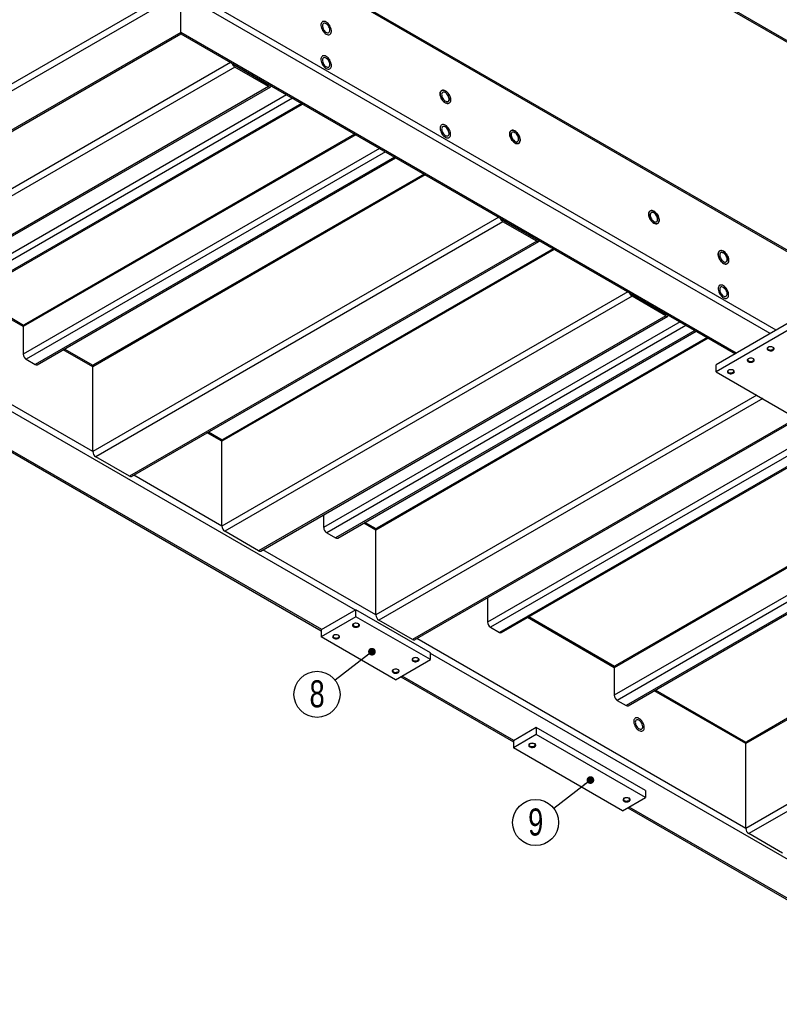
# Model space of a CAD drawing. Header units: millimetres. Extents: x 5 to 589, y 5 to 415.
# Tile 10 of 12: x 385 to 483, y 151 to 279. Entities that reach past the tile are written whole.
import ezdxf

# ---------------------------------------------------------------- set-up
doc = ezdxf.new("R2010")
doc.units = ezdxf.units.MM
doc.layers.add('NOTES', color=6, linetype='Continuous')
doc.layers.add('TRAIT-FINS', color=9, linetype='Continuous')
doc.layers.add('TRAIT-FORT', color=4, linetype='Continuous', lineweight=25)
doc.styles.add('SLDTEXTSTYLE0', font='TXT', dxfattribs={"width": 0.75})
doc.dimstyles.new('SLDDIMSTYLE1', dxfattribs={"dimtxt": 0.18, "dimasz": 1, "dimexe": 0, "dimexo": 0.0625, "dimgap": 0, "dimtad": 0, "dimtih": 1, "dimtoh": 1, "dimdec": 0, "dimrnd": 1e-09, "dimzin": 0, "dimdsep": 46, "dimtxsty": 'Standard', "dimblk1": 'DOT', "dimblk2": 'DOT', "dimsah": 1, "dimcen": 0.09, "dimadec": 0, "dimazin": 0, "dimtfac": 1, "dimtdec": 0, "dimtofl": 0, "dimtmove": 0, "dimatfit": 3, "dimldrblk": 'DOT', "dimfxl": 1, "dimfrac": 2, "dimtolj": 1, "dimtzin": 0, "dimarcsym": 0})

# ---------------------------------------------------------------- blocks, each defined once
blk = doc.blocks.new('SW_NOTE_20')
at = {"layer": 'NOTES', "color": 0}
blk.add_circle((-2.36, -1.83), 2.98, dxfattribs=at)
at = {"layer": 'NOTES', "color": 0, "insert": (-2.35, -0.01), "char_height": 3.5, "attachment_point": 2, "style": 'SLDTEXTSTYLE0'}
blk.add_mtext('9', dxfattribs=at)
blk = doc.blocks.new('_Dot')
at = {"color": 0, "linetype": 'ByBlock', "lineweight": -2}
blk.add_line((-0.5, 0), (-1, 0), dxfattribs=at)
at = {"color": 0, "linetype": 'ByBlock', "const_width": 0.5}
blk.add_lwpolyline([(-0.25, 0, 1), (0.25, 0, 1)], format="xyb", close=True, dxfattribs=at)
blk = doc.blocks.new('SW_NOTE_21')
at = {"layer": 'NOTES', "color": 0}
blk.add_circle((-2.36, -1.83), 2.98, dxfattribs=at)
at = {"layer": 'NOTES', "color": 0, "insert": (-2.35, -0.01), "char_height": 3.5, "attachment_point": 2, "style": 'SLDTEXTSTYLE0'}
blk.add_mtext('8', dxfattribs=at)

msp = doc.modelspace()

# ---------------------------------------------------------------- linework, layer by layer
at = {"layer": 'TRAIT-FINS', "lineweight": 18, "flags": 128}
for points in [[(451.18, 184.76), (451.08, 184.85), (451.05, 184.95), (451.08, 185.05), (451.18, 185.13), (451.33, 185.19), (451.5, 185.21), (451.68, 185.19), (451.82, 185.13), (451.92, 185.05), (451.96, 184.95), (451.92, 184.85), (451.82, 184.76), (451.68, 184.71), (451.5, 184.69), (451.33, 184.71), (451.18, 184.76)], [(463.39, 177.71), (463.3, 177.8), (463.26, 177.9), (463.3, 178), (463.39, 178.08), (463.54, 178.14), (463.72, 178.16), (463.89, 178.14), (464.04, 178.08), (464.14, 178), (464.17, 177.9), (464.14, 177.8), (464.04, 177.71), (463.89, 177.65), (463.72, 177.63), (463.54, 177.65), (463.39, 177.71)]]:
    msp.add_lwpolyline(points, dxfattribs=at)
at = {"layer": 'TRAIT-FORT', "lineweight": 25}
for p, q in [((508.73, 262.15), (336.58, 361.53)), ((336.8, 361.21), (508.73, 261.96)), ((577.91, 195.08), (405.99, 294.33)), ((578.14, 194.76), (405.99, 294.14)), ((405.99, 283.16), (376.36, 266.05)), ((483.06, 238.66), (405.99, 283.16)), ((405.99, 282.27), (377.13, 265.6)), ((405.99, 277.22), (405.99, 282.27)), ((482.29, 238.22), (405.99, 282.27)), ((405.99, 277.22), (381.5, 263.08)), ((381.66, 262.99), (405.99, 277.03)), ((405.99, 277.03), (405.99, 277.22)), ((405.99, 277.03), (405.99, 277.22)), ((477.92, 235.69), (405.99, 277.22)), ((405.99, 277.03), (477.76, 235.6)), ((412.45, 273.3), (359.9, 242.97)), ((413, 272.95), (417.37, 270.43)), ((413, 272.73), (360.29, 242.3)), ((417.37, 270.21), (413, 272.73)), ((417.4, 270.45), (417.37, 270.43)), ((417.37, 270.21), (364.66, 239.78)), ((364.93, 239.75), (417.64, 270.18)), ((419.68, 269.13), (373.56, 242.5)), ((420.45, 268.69), (373.95, 241.84)), ((421.61, 268.02), (375.1, 241.17)), ((375.37, 241.14), (421.77, 267.92)), ((428.65, 263.95), (385.61, 239.11)), ((428.49, 264.05), (385.73, 239.36)), ((431.73, 262.17), (385.61, 235.55)), ((432.51, 261.73), (386, 234.88)), ((433.66, 261.06), (387.16, 234.21)), ((387.43, 234.18), (433.82, 260.97)), ((437.49, 258.85), (394.72, 234.16)), ((437.65, 258.76), (394.61, 233.91)), ((447.16, 253.27), (394.61, 222.93)), ((447.71, 252.69), (395, 222.26)), ((447.71, 252.91), (452.08, 250.39)), ((452.08, 250.17), (447.71, 252.69)), ((452.08, 250.17), (399.37, 219.74)), ((399.64, 219.71), (452.35, 250.14)), ((452.11, 250.41), (452.08, 250.39)), ((454.36, 249.11), (411.33, 224.27)), ((454.2, 249.2), (411.44, 224.52)), ((428.62, 202.41), (355.21, 244.79)), ((463.88, 243.62), (411.33, 213.28)), ((385.61, 239.11), (378.73, 243.08)), ((385.65, 239.27), (378.89, 243.17)), ((464.42, 243.04), (411.71, 212.61)), ((464.42, 243.26), (468.79, 240.74)), ((468.79, 240.52), (464.42, 243.04)), ((351.38, 241.76), (424.18, 199.74)), ((424.25, 199.88), (351.54, 241.85)), ((394.61, 222.93), (365.2, 239.91)), ((468.79, 240.52), (416.08, 210.09)), ((416.35, 210.06), (469.07, 240.49)), ((470.63, 239.72), (424.5, 213.1)), ((468.83, 240.76), (468.79, 240.74)), ((484.93, 239.74), (475.29, 234.17)), ((385.61, 239.11), (385.61, 235.55)), ((471.4, 239.28), (424.89, 212.43)), ((472.55, 238.61), (426.05, 211.76)), ((426.32, 211.73), (472.71, 238.52)), ((484.93, 238.85), (475.29, 233.28)), ((474.29, 237.61), (431.25, 212.76)), ((474.13, 237.7), (431.37, 213.01)), ((394.61, 233.91), (390.79, 236.12)), ((394.65, 234.08), (390.95, 236.21)), ((386, 234.88), (387.16, 234.21)), ((394.61, 222.93), (394.61, 233.91)), ((475.29, 233.28), (475.29, 234.17)), ((475.29, 233.28), (484.93, 227.71)), ((480.56, 230.24), (431.25, 201.78)), ((481.33, 229.79), (431.64, 201.11)), ((488.72, 229.01), (436.01, 198.58)), ((436.28, 198.56), (488.99, 228.99)), ((491.84, 227.48), (445.72, 200.85)), ((492.61, 227.03), (446.1, 200.18)), ((493.77, 226.36), (447.26, 199.51)), ((447.53, 199.49), (493.93, 226.27)), ((411.33, 224.27), (409.43, 225.36)), ((411.36, 224.43), (409.59, 225.45)), ((411.33, 213.28), (411.33, 224.27)), ((399.37, 219.74), (395, 222.26)), ((411.33, 213.28), (399.91, 219.87)), ((505.14, 219.79), (462.11, 194.95)), ((504.99, 219.89), (462.22, 195.2)), ((508.23, 218.01), (462.11, 191.39)), ((509, 217.57), (462.49, 190.72)), ((510.16, 216.9), (463.65, 190.05)), ((463.92, 190.02), (510.32, 216.81)), ((424.5, 214.77), (424.5, 213.1)), ((431.25, 212.76), (429.68, 213.67)), ((431.29, 212.93), (429.84, 213.76)), ((416.08, 210.09), (411.71, 212.61)), ((424.89, 212.43), (426.05, 211.76)), ((431.25, 201.78), (431.25, 212.76)), ((431.25, 201.78), (416.63, 210.22)), ((518.93, 208.09), (479.14, 185.12)), ((518.77, 208.18), (479.26, 185.37)), ((445.72, 204), (445.72, 200.85)), ((531.7, 204.47), (479.14, 174.13)), ((532.24, 203.89), (479.53, 173.46)), ((428.68, 202.44), (424.18, 199.85)), ((428.68, 201.55), (424.18, 198.96)), ((428.68, 201.55), (428.68, 202.44)), ((438.32, 196.88), (428.68, 202.44)), ((438.32, 195.99), (428.68, 201.55)), ((462.14, 195.11), (451.05, 201.52)), ((436.01, 198.58), (431.64, 201.11)), ((446.1, 200.18), (447.26, 199.51)), ((462.11, 194.95), (450.89, 201.43)), ((424.18, 199.85), (424.18, 198.96)), ((433.82, 193.39), (424.18, 198.96)), ((479.14, 174.13), (436.56, 198.71)), ((438.32, 195.99), (438.32, 196.88)), ((512.51, 153.98), (438.32, 196.8)), ((433.82, 193.39), (438.32, 195.99)), ((449.12, 185.52), (434.66, 193.87)), ((462.11, 194.95), (462.11, 191.39)), ((434.5, 193.78), (449.06, 185.37)), ((479.14, 185.12), (467.28, 191.96)), ((479.18, 185.28), (467.44, 192.05)), ((462.49, 190.72), (463.65, 190.05)), ((452.02, 187.19), (449.06, 185.48)), ((452.02, 186.3), (449.06, 184.59)), ((452.02, 187.19), (452.02, 186.3)), ((466.16, 179.03), (452.02, 187.19)), ((466.16, 178.14), (452.02, 186.3)), ((449.06, 185.48), (449.06, 184.59)), ((479.14, 174.13), (479.14, 185.12)), ((463.2, 176.43), (449.06, 184.59)), ((466.16, 179.03), (466.16, 178.14)), ((463.2, 176.43), (466.16, 178.14)), ((463.88, 176.82), (507.97, 151.36)), ((508.13, 151.46), (464.04, 176.91)), ((483.9, 170.94), (479.53, 173.46))]:
    msp.add_line(p, q, dxfattribs=at)
at = {"layer": 'TRAIT-FORT', "lineweight": 25, "flags": 128}
for points in [[(424.82, 278.56), (424.7, 278.61), (424.58, 278.64), (424.47, 278.64), (424.37, 278.62), (424.29, 278.56), (424.22, 278.47), (424.18, 278.36), (424.15, 278.24), (424.15, 278.09), (424.18, 277.94), (424.22, 277.78), (424.29, 277.62), (424.37, 277.46), (424.47, 277.32), (424.58, 277.19), (424.7, 277.08), (424.82, 277), (424.95, 276.94), (425.07, 276.91), (425.18, 276.91), (425.28, 276.94), (425.36, 277), (425.43, 277.08), (425.47, 277.19), (425.5, 277.32), (425.5, 277.46), (425.47, 277.62), (425.43, 277.78), (425.36, 277.94), (425.28, 278.09), (425.18, 278.23), (425.07, 278.36), (424.95, 278.47), (424.82, 278.56)], [(424.82, 277), (424.95, 276.94), (425.07, 276.91), (425.18, 276.91), (425.28, 276.94), (425.36, 277), (425.43, 277.08), (425.47, 277.19), (425.5, 277.32), (425.5, 277.46), (425.47, 277.62), (425.43, 277.78), (425.36, 277.94), (425.28, 278.09), (425.18, 278.23), (425.07, 278.36), (424.95, 278.47), (424.82, 278.56), (424.7, 278.61), (424.58, 278.64), (424.47, 278.64), (424.37, 278.62), (424.29, 278.56), (424.22, 278.47), (424.18, 278.36), (424.15, 278.24), (424.15, 278.09), (424.18, 277.94), (424.22, 277.78), (424.29, 277.62), (424.37, 277.46), (424.47, 277.32), (424.58, 277.19), (424.7, 277.08), (424.82, 277)], [(424.82, 278.33), (424.72, 278.38), (424.62, 278.4), (424.53, 278.39), (424.46, 278.35), (424.4, 278.28), (424.36, 278.19), (424.34, 278.08), (424.35, 277.96), (424.38, 277.83), (424.43, 277.69), (424.49, 277.56), (424.58, 277.44), (424.67, 277.34), (424.77, 277.25), (424.88, 277.19), (424.98, 277.16), (425.07, 277.16), (425.16, 277.18), (425.22, 277.23), (425.27, 277.31), (425.3, 277.41), (425.31, 277.53), (425.29, 277.66), (425.25, 277.79), (425.19, 277.93), (425.12, 278.05), (425.03, 278.17), (424.93, 278.26), (424.82, 278.33)], [(424.82, 274.1), (424.7, 274.16), (424.58, 274.19), (424.47, 274.19), (424.37, 274.16), (424.29, 274.1), (424.22, 274.02), (424.18, 273.91), (424.15, 273.78), (424.15, 273.64), (424.18, 273.48), (424.22, 273.32), (424.29, 273.16), (424.37, 273.01), (424.47, 272.87), (424.58, 272.74), (424.7, 272.63), (424.82, 272.54), (424.95, 272.49), (425.07, 272.46), (425.18, 272.46), (425.28, 272.48), (425.36, 272.54), (425.43, 272.63), (425.47, 272.73), (425.5, 272.86), (425.5, 273.01), (425.47, 273.16), (425.43, 273.32), (425.36, 273.48), (425.28, 273.64), (425.18, 273.78), (425.07, 273.91), (424.95, 274.02), (424.82, 274.1)], [(424.82, 272.54), (424.95, 272.49), (425.07, 272.46), (425.18, 272.46), (425.28, 272.48), (425.36, 272.54), (425.43, 272.63), (425.47, 272.73), (425.5, 272.86), (425.5, 273.01), (425.47, 273.16), (425.43, 273.32), (425.36, 273.48), (425.28, 273.64), (425.18, 273.78), (425.07, 273.91), (424.95, 274.02), (424.82, 274.1), (424.7, 274.16), (424.58, 274.19), (424.47, 274.19), (424.37, 274.16), (424.29, 274.1), (424.22, 274.02), (424.18, 273.91), (424.15, 273.78), (424.15, 273.64), (424.18, 273.48), (424.22, 273.32), (424.29, 273.16), (424.37, 273.01), (424.47, 272.87), (424.58, 272.74), (424.7, 272.63), (424.82, 272.54)], [(424.82, 273.88), (424.72, 273.93), (424.62, 273.95), (424.53, 273.93), (424.46, 273.9), (424.4, 273.83), (424.36, 273.74), (424.34, 273.63), (424.35, 273.51), (424.38, 273.38), (424.43, 273.24), (424.49, 273.11), (424.58, 272.99), (424.67, 272.88), (424.77, 272.8), (424.88, 272.74), (424.98, 272.71), (425.07, 272.7), (425.16, 272.73), (425.22, 272.78), (425.27, 272.86), (425.3, 272.96), (425.31, 273.08), (425.29, 273.2), (425.25, 273.34), (425.19, 273.47), (425.12, 273.6), (425.03, 273.71), (424.93, 273.81), (424.82, 273.88)], [(440.25, 269.65), (440.13, 269.71), (440.01, 269.74), (439.9, 269.74), (439.8, 269.71), (439.71, 269.65), (439.65, 269.57), (439.6, 269.46), (439.58, 269.33), (439.58, 269.19), (439.6, 269.03), (439.65, 268.87), (439.71, 268.71), (439.8, 268.56), (439.9, 268.41), (440.01, 268.28), (440.13, 268.18), (440.25, 268.09), (440.38, 268.03), (440.5, 268), (440.61, 268), (440.71, 268.03), (440.79, 268.09), (440.86, 268.17), (440.9, 268.28), (440.92, 268.41), (440.92, 268.55), (440.9, 268.71), (440.86, 268.87), (440.79, 269.03), (440.71, 269.18), (440.61, 269.33), (440.5, 269.46), (440.38, 269.57), (440.25, 269.65)], [(440.25, 269.65), (440.38, 269.57), (440.5, 269.46), (440.61, 269.33), (440.71, 269.18), (440.79, 269.03), (440.86, 268.87), (440.9, 268.71), (440.92, 268.55), (440.92, 268.41), (440.9, 268.28), (440.86, 268.17), (440.79, 268.09), (440.71, 268.03), (440.61, 268), (440.5, 268), (440.38, 268.03), (440.25, 268.09), (440.13, 268.18), (440.01, 268.28), (439.9, 268.41), (439.8, 268.56), (439.71, 268.71), (439.65, 268.87), (439.6, 269.03), (439.58, 269.19), (439.58, 269.33), (439.6, 269.46), (439.65, 269.57), (439.71, 269.65), (439.8, 269.71), (439.9, 269.74), (440.01, 269.74), (440.13, 269.71), (440.25, 269.65)], [(440.25, 269.43), (440.15, 269.47), (440.05, 269.49), (439.96, 269.48), (439.88, 269.44), (439.83, 269.38), (439.79, 269.29), (439.77, 269.18), (439.78, 269.06), (439.8, 268.92), (439.85, 268.79), (439.92, 268.66), (440, 268.54), (440.1, 268.43), (440.2, 268.35), (440.3, 268.29), (440.41, 268.25), (440.5, 268.25), (440.58, 268.27), (440.65, 268.33), (440.7, 268.41), (440.73, 268.51), (440.73, 268.62), (440.72, 268.75), (440.68, 268.89), (440.62, 269.02), (440.54, 269.15), (440.45, 269.26), (440.36, 269.35), (440.25, 269.43)], [(440.25, 265.2), (440.13, 265.25), (440.01, 265.28), (439.9, 265.28), (439.8, 265.26), (439.71, 265.2), (439.65, 265.11), (439.6, 265), (439.58, 264.88), (439.58, 264.73), (439.6, 264.58), (439.65, 264.42), (439.71, 264.26), (439.8, 264.1), (439.9, 263.96), (440.01, 263.83), (440.13, 263.72), (440.25, 263.64), (440.38, 263.58), (440.5, 263.55), (440.61, 263.55), (440.71, 263.58), (440.79, 263.64), (440.86, 263.72), (440.9, 263.83), (440.92, 263.96), (440.92, 264.1), (440.9, 264.26), (440.86, 264.42), (440.79, 264.58), (440.71, 264.73), (440.61, 264.87), (440.5, 265), (440.38, 265.11), (440.25, 265.2)], [(440.25, 263.64), (440.38, 263.58), (440.5, 263.55), (440.61, 263.55), (440.71, 263.58), (440.79, 263.64), (440.86, 263.72), (440.9, 263.83), (440.92, 263.96), (440.92, 264.1), (440.9, 264.26), (440.86, 264.42), (440.79, 264.58), (440.71, 264.73), (440.61, 264.87), (440.5, 265), (440.38, 265.11), (440.25, 265.2), (440.13, 265.25), (440.01, 265.28), (439.9, 265.28), (439.8, 265.26), (439.71, 265.2), (439.65, 265.11), (439.6, 265), (439.58, 264.88), (439.58, 264.73), (439.6, 264.58), (439.65, 264.42), (439.71, 264.26), (439.8, 264.1), (439.9, 263.96), (440.01, 263.83), (440.13, 263.72), (440.25, 263.64)], [(440.25, 264.97), (440.15, 265.02), (440.05, 265.04), (439.96, 265.03), (439.88, 264.99), (439.83, 264.92), (439.79, 264.83), (439.77, 264.72), (439.78, 264.6), (439.8, 264.47), (439.85, 264.33), (439.92, 264.2), (440, 264.08), (440.1, 263.98), (440.2, 263.89), (440.3, 263.83), (440.41, 263.8), (440.5, 263.8), (440.58, 263.82), (440.65, 263.87), (440.7, 263.95), (440.73, 264.05), (440.73, 264.17), (440.72, 264.3), (440.68, 264.43), (440.62, 264.56), (440.54, 264.69), (440.45, 264.81), (440.36, 264.9), (440.25, 264.97)], [(449.25, 264.45), (449.13, 264.51), (449.01, 264.54), (448.9, 264.54), (448.8, 264.51), (448.71, 264.46), (448.65, 264.37), (448.6, 264.26), (448.58, 264.14), (448.58, 263.99), (448.6, 263.84), (448.65, 263.68), (448.71, 263.52), (448.8, 263.36), (448.9, 263.22), (449.01, 263.09), (449.13, 262.98), (449.25, 262.9), (449.38, 262.84), (449.5, 262.81), (449.61, 262.81), (449.71, 262.84), (449.79, 262.89), (449.86, 262.98), (449.9, 263.09), (449.92, 263.22), (449.92, 263.36), (449.9, 263.51), (449.86, 263.67), (449.79, 263.83), (449.71, 263.99), (449.61, 264.13), (449.5, 264.26), (449.38, 264.37), (449.25, 264.45)], [(449.25, 264.45), (449.38, 264.37), (449.5, 264.26), (449.61, 264.13), (449.71, 263.99), (449.79, 263.83), (449.86, 263.67), (449.9, 263.51), (449.92, 263.36), (449.92, 263.22), (449.9, 263.09), (449.86, 262.98), (449.79, 262.89), (449.71, 262.84), (449.61, 262.81), (449.5, 262.81), (449.38, 262.84), (449.25, 262.9), (449.13, 262.98), (449.01, 263.09), (448.9, 263.22), (448.8, 263.36), (448.71, 263.52), (448.65, 263.68), (448.6, 263.84), (448.58, 263.99), (448.58, 264.14), (448.6, 264.26), (448.65, 264.37), (448.71, 264.46), (448.8, 264.51), (448.9, 264.54), (449.01, 264.54), (449.13, 264.51), (449.25, 264.45)], [(449.25, 264.23), (449.15, 264.28), (449.05, 264.3), (448.96, 264.29), (448.88, 264.25), (448.83, 264.18), (448.79, 264.09), (448.77, 263.98), (448.78, 263.86), (448.8, 263.73), (448.85, 263.59), (448.92, 263.46), (449, 263.34), (449.1, 263.24), (449.2, 263.15), (449.3, 263.09), (449.41, 263.06), (449.5, 263.05), (449.58, 263.08), (449.65, 263.13), (449.7, 263.21), (449.73, 263.31), (449.73, 263.43), (449.72, 263.56), (449.68, 263.69), (449.62, 263.82), (449.54, 263.95), (449.45, 264.06), (449.36, 264.16), (449.25, 264.23)], [(467.25, 254.06), (467.13, 254.12), (467.01, 254.15), (466.9, 254.15), (466.8, 254.12), (466.71, 254.07), (466.65, 253.98), (466.6, 253.87), (466.58, 253.74), (466.58, 253.6), (466.6, 253.45), (466.65, 253.29), (466.71, 253.13), (466.8, 252.97), (466.9, 252.83), (467.01, 252.7), (467.13, 252.59), (467.25, 252.51), (467.38, 252.45), (467.49, 252.42), (467.61, 252.42), (467.71, 252.45), (467.79, 252.5), (467.86, 252.59), (467.9, 252.7), (467.92, 252.82), (467.92, 252.97), (467.9, 253.12), (467.86, 253.28), (467.79, 253.44), (467.71, 253.6), (467.61, 253.74), (467.49, 253.87), (467.38, 253.98), (467.25, 254.06)], [(467.25, 254.06), (467.38, 253.98), (467.49, 253.87), (467.61, 253.74), (467.71, 253.6), (467.79, 253.44), (467.86, 253.28), (467.9, 253.12), (467.92, 252.97), (467.92, 252.82), (467.9, 252.7), (467.86, 252.59), (467.79, 252.5), (467.71, 252.45), (467.61, 252.42), (467.49, 252.42), (467.38, 252.45), (467.25, 252.51), (467.13, 252.59), (467.01, 252.7), (466.9, 252.83), (466.8, 252.97), (466.71, 253.13), (466.65, 253.29), (466.6, 253.45), (466.58, 253.6), (466.58, 253.74), (466.6, 253.87), (466.65, 253.98), (466.71, 254.07), (466.8, 254.12), (466.9, 254.15), (467.01, 254.15), (467.13, 254.12), (467.25, 254.06)], [(467.25, 253.84), (467.15, 253.89), (467.05, 253.91), (466.96, 253.9), (466.88, 253.86), (466.83, 253.79), (466.79, 253.7), (466.77, 253.59), (466.78, 253.47), (466.8, 253.34), (466.85, 253.2), (466.92, 253.07), (467, 252.95), (467.1, 252.85), (467.2, 252.76), (467.3, 252.7), (467.4, 252.67), (467.5, 252.66), (467.58, 252.69), (467.65, 252.74), (467.7, 252.82), (467.73, 252.92), (467.73, 253.04), (467.72, 253.17), (467.68, 253.3), (467.62, 253.43), (467.54, 253.56), (467.45, 253.67), (467.35, 253.77), (467.25, 253.84)], [(476.25, 248.87), (476.13, 248.93), (476.01, 248.96), (475.9, 248.96), (475.8, 248.93), (475.71, 248.87), (475.65, 248.79), (475.6, 248.68), (475.58, 248.55), (475.58, 248.41), (475.6, 248.25), (475.65, 248.09), (475.71, 247.93), (475.8, 247.78), (475.9, 247.63), (476.01, 247.5), (476.13, 247.39), (476.25, 247.31), (476.37, 247.25), (476.49, 247.22), (476.61, 247.22), (476.71, 247.25), (476.79, 247.31), (476.85, 247.39), (476.9, 247.5), (476.92, 247.63), (476.92, 247.77), (476.9, 247.93), (476.85, 248.09), (476.79, 248.25), (476.71, 248.4), (476.61, 248.55), (476.49, 248.68), (476.37, 248.78), (476.25, 248.87)], [(476.25, 248.87), (476.37, 248.78), (476.49, 248.68), (476.61, 248.55), (476.71, 248.4), (476.79, 248.25), (476.85, 248.09), (476.9, 247.93), (476.92, 247.77), (476.92, 247.63), (476.9, 247.5), (476.85, 247.39), (476.79, 247.31), (476.71, 247.25), (476.61, 247.22), (476.49, 247.22), (476.37, 247.25), (476.25, 247.31), (476.13, 247.39), (476.01, 247.5), (475.9, 247.63), (475.8, 247.78), (475.71, 247.93), (475.65, 248.09), (475.6, 248.25), (475.58, 248.41), (475.58, 248.55), (475.6, 248.68), (475.65, 248.79), (475.71, 248.87), (475.8, 248.93), (475.9, 248.96), (476.01, 248.96), (476.13, 248.93), (476.25, 248.87)], [(476.25, 248.65), (476.15, 248.69), (476.05, 248.71), (475.96, 248.7), (475.88, 248.66), (475.82, 248.6), (475.79, 248.51), (475.77, 248.4), (475.77, 248.27), (475.8, 248.14), (475.85, 248.01), (475.92, 247.88), (476, 247.76), (476.1, 247.65), (476.2, 247.57), (476.3, 247.51), (476.4, 247.47), (476.5, 247.47), (476.58, 247.49), (476.65, 247.55), (476.7, 247.62), (476.73, 247.72), (476.73, 247.84), (476.72, 247.97), (476.68, 248.1), (476.62, 248.24), (476.54, 248.36), (476.45, 248.48), (476.35, 248.57), (476.25, 248.65)], [(476.25, 244.41), (476.13, 244.47), (476.01, 244.5), (475.9, 244.5), (475.8, 244.47), (475.71, 244.42), (475.65, 244.33), (475.6, 244.22), (475.58, 244.1), (475.58, 243.95), (475.6, 243.8), (475.65, 243.64), (475.71, 243.48), (475.8, 243.32), (475.9, 243.18), (476.01, 243.05), (476.13, 242.94), (476.25, 242.86), (476.37, 242.8), (476.49, 242.77), (476.61, 242.77), (476.71, 242.8), (476.79, 242.85), (476.85, 242.94), (476.9, 243.05), (476.92, 243.18), (476.92, 243.32), (476.9, 243.47), (476.85, 243.63), (476.79, 243.79), (476.71, 243.95), (476.61, 244.09), (476.49, 244.22), (476.37, 244.33), (476.25, 244.41)], [(476.25, 242.86), (476.37, 242.8), (476.49, 242.77), (476.61, 242.77), (476.71, 242.8), (476.79, 242.85), (476.85, 242.94), (476.9, 243.05), (476.92, 243.18), (476.92, 243.32), (476.9, 243.47), (476.85, 243.63), (476.79, 243.79), (476.71, 243.95), (476.61, 244.09), (476.49, 244.22), (476.37, 244.33), (476.25, 244.41), (476.13, 244.47), (476.01, 244.5), (475.9, 244.5), (475.8, 244.47), (475.71, 244.42), (475.65, 244.33), (475.6, 244.22), (475.58, 244.1), (475.58, 243.95), (475.6, 243.8), (475.65, 243.64), (475.71, 243.48), (475.8, 243.32), (475.9, 243.18), (476.01, 243.05), (476.13, 242.94), (476.25, 242.86)], [(476.25, 244.19), (476.15, 244.24), (476.05, 244.26), (475.96, 244.25), (475.88, 244.21), (475.82, 244.14), (475.79, 244.05), (475.77, 243.94), (475.77, 243.82), (475.8, 243.69), (475.85, 243.55), (475.92, 243.42), (476, 243.3), (476.1, 243.2), (476.2, 243.11), (476.3, 243.05), (476.4, 243.02), (476.5, 243.01), (476.58, 243.04), (476.65, 243.09), (476.7, 243.17), (476.73, 243.27), (476.73, 243.39), (476.72, 243.52), (476.68, 243.65), (476.62, 243.78), (476.54, 243.91), (476.45, 244.02), (476.35, 244.12), (476.25, 244.19)], [(482.03, 236.44), (481.96, 236.38), (481.91, 236.31), (481.9, 236.24), (481.92, 236.17), (481.98, 236.11), (482.06, 236.05), (482.16, 236.01), (482.28, 235.99), (482.4, 235.99), (482.53, 236), (482.63, 236.04), (482.72, 236.09), (482.78, 236.15), (482.81, 236.22), (482.81, 236.29), (482.77, 236.36), (482.7, 236.42), (482.61, 236.47), (482.5, 236.5), (482.37, 236.51), (482.25, 236.51), (482.13, 236.48), (482.03, 236.44)], [(482.08, 236.47), (482.02, 236.41), (481.98, 236.35), (481.97, 236.28), (482, 236.22), (482.06, 236.16), (482.15, 236.12), (482.26, 236.09), (482.37, 236.08), (482.49, 236.1), (482.59, 236.13), (482.67, 236.18), (482.72, 236.23), (482.74, 236.3), (482.73, 236.37), (482.68, 236.43), (482.63, 236.47)], [(479.46, 234.95), (479.39, 234.9), (479.34, 234.83), (479.33, 234.76), (479.35, 234.69), (479.4, 234.62), (479.49, 234.57), (479.59, 234.53), (479.71, 234.51), (479.83, 234.5), (479.95, 234.52), (480.06, 234.56), (480.15, 234.61), (480.21, 234.67), (480.24, 234.74), (480.24, 234.81), (480.2, 234.88), (480.13, 234.94), (480.04, 234.99), (479.92, 235.02), (479.8, 235.03), (479.68, 235.02), (479.56, 235), (479.46, 234.95)], [(479.51, 234.98), (479.44, 234.93), (479.41, 234.86), (479.4, 234.8), (479.43, 234.73), (479.49, 234.68), (479.58, 234.63), (479.69, 234.61), (479.8, 234.6), (479.91, 234.61), (480.02, 234.64), (480.1, 234.69), (480.15, 234.75), (480.17, 234.81), (480.16, 234.88), (480.11, 234.94), (480.06, 234.98)], [(476.89, 233.47), (476.82, 233.41), (476.77, 233.34), (476.76, 233.27), (476.78, 233.2), (476.83, 233.14), (476.91, 233.08), (477.02, 233.04), (477.14, 233.02), (477.26, 233.02), (477.38, 233.04), (477.49, 233.07), (477.58, 233.12), (477.64, 233.18), (477.67, 233.25), (477.66, 233.33), (477.63, 233.39), (477.56, 233.45), (477.47, 233.5), (477.35, 233.53), (477.23, 233.54), (477.11, 233.54), (476.99, 233.51), (476.89, 233.47)], [(476.94, 233.5), (476.87, 233.44), (476.84, 233.38), (476.83, 233.31), (476.86, 233.25), (476.92, 233.19), (477.01, 233.15), (477.11, 233.12), (477.23, 233.12), (477.34, 233.13), (477.44, 233.16), (477.53, 233.21), (477.58, 233.27), (477.6, 233.33), (477.59, 233.4), (477.54, 233.46), (477.49, 233.5)], [(428.36, 200.63), (428.28, 200.57), (428.24, 200.5), (428.23, 200.43), (428.25, 200.36), (428.3, 200.29), (428.38, 200.24), (428.49, 200.2), (428.6, 200.18), (428.73, 200.18), (428.85, 200.19), (428.96, 200.23), (429.05, 200.28), (429.11, 200.34), (429.14, 200.41), (429.13, 200.48), (429.09, 200.55), (429.03, 200.61), (428.93, 200.66), (428.82, 200.69), (428.7, 200.7), (428.57, 200.7), (428.46, 200.67), (428.36, 200.63)], [(428.41, 200.65), (428.34, 200.6), (428.3, 200.54), (428.3, 200.47), (428.33, 200.41), (428.39, 200.35), (428.48, 200.31), (428.58, 200.28), (428.7, 200.27), (428.81, 200.29), (428.91, 200.32), (428.99, 200.36), (429.05, 200.42), (429.07, 200.49), (429.05, 200.55), (429.01, 200.62), (428.95, 200.65)], [(425.79, 199.14), (425.71, 199.08), (425.67, 199.02), (425.65, 198.95), (425.67, 198.88), (425.73, 198.81), (425.81, 198.76), (425.91, 198.72), (426.03, 198.7), (426.16, 198.69), (426.28, 198.71), (426.39, 198.75), (426.47, 198.8), (426.54, 198.86), (426.56, 198.93), (426.56, 199), (426.52, 199.07), (426.45, 199.13), (426.36, 199.18), (426.25, 199.21), (426.13, 199.22), (426, 199.21), (425.89, 199.19), (425.79, 199.14)], [(425.84, 199.17), (425.77, 199.12), (425.73, 199.05), (425.73, 198.99), (425.76, 198.92), (425.82, 198.87), (425.9, 198.82), (426.01, 198.8), (426.12, 198.79), (426.24, 198.8), (426.34, 198.83), (426.42, 198.88), (426.47, 198.94), (426.5, 199), (426.48, 199.07), (426.44, 199.13), (426.38, 199.17)], [(436.07, 196.17), (436, 196.12), (435.95, 196.05), (435.94, 195.98), (435.96, 195.91), (436.01, 195.84), (436.1, 195.79), (436.2, 195.75), (436.32, 195.73), (436.44, 195.72), (436.56, 195.74), (436.67, 195.78), (436.76, 195.83), (436.82, 195.89), (436.85, 195.96), (436.85, 196.03), (436.81, 196.1), (436.74, 196.16), (436.65, 196.21), (436.53, 196.24), (436.41, 196.25), (436.29, 196.24), (436.17, 196.22), (436.07, 196.17)], [(436.12, 196.2), (436.05, 196.15), (436.02, 196.09), (436.01, 196.02), (436.04, 195.95), (436.1, 195.9), (436.19, 195.86), (436.3, 195.83), (436.41, 195.82), (436.52, 195.83), (436.62, 195.86), (436.71, 195.91), (436.76, 195.97), (436.78, 196.04), (436.77, 196.1), (436.72, 196.16), (436.67, 196.2)], [(433.5, 194.69), (433.43, 194.63), (433.38, 194.56), (433.37, 194.49), (433.39, 194.42), (433.44, 194.36), (433.52, 194.3), (433.63, 194.26), (433.75, 194.24), (433.87, 194.24), (433.99, 194.26), (434.1, 194.29), (434.19, 194.34), (434.25, 194.41), (434.28, 194.48), (434.27, 194.55), (434.24, 194.62), (434.17, 194.68), (434.07, 194.72), (433.96, 194.75), (433.84, 194.77), (433.72, 194.76), (433.6, 194.73), (433.5, 194.69)], [(433.55, 194.72), (433.48, 194.66), (433.44, 194.6), (433.44, 194.53), (433.47, 194.47), (433.53, 194.41), (433.62, 194.37), (433.72, 194.34), (433.84, 194.34), (433.95, 194.35), (434.05, 194.38), (434.14, 194.43), (434.19, 194.49), (434.21, 194.55), (434.2, 194.62), (434.15, 194.68), (434.1, 194.72)], [(465.32, 188.38), (465.2, 188.44), (465.08, 188.47), (464.97, 188.47), (464.87, 188.44), (464.78, 188.38), (464.72, 188.3), (464.67, 188.19), (464.65, 188.06), (464.65, 187.92), (464.67, 187.76), (464.72, 187.6), (464.78, 187.44), (464.87, 187.29), (464.97, 187.14), (465.08, 187.01), (465.2, 186.91), (465.32, 186.82), (465.45, 186.76), (465.57, 186.73), (465.68, 186.73), (465.78, 186.76), (465.86, 186.82), (465.93, 186.9), (465.97, 187.01), (465.99, 187.14), (465.99, 187.28), (465.97, 187.44), (465.93, 187.6), (465.86, 187.76), (465.78, 187.91), (465.68, 188.06), (465.57, 188.19), (465.45, 188.3), (465.32, 188.38)], [(465.32, 188.38), (465.2, 188.44), (465.08, 188.47), (464.97, 188.47), (464.87, 188.44), (464.78, 188.38), (464.72, 188.3), (464.67, 188.19), (464.65, 188.06), (464.65, 187.92), (464.67, 187.76), (464.72, 187.6), (464.78, 187.44), (464.87, 187.29), (464.97, 187.14), (465.08, 187.01), (465.2, 186.91), (465.32, 186.82), (465.45, 186.76), (465.57, 186.73), (465.68, 186.73), (465.78, 186.76), (465.86, 186.82), (465.93, 186.9), (465.97, 187.01), (465.99, 187.14), (465.99, 187.28), (465.97, 187.44), (465.93, 187.6), (465.86, 187.76), (465.78, 187.91), (465.68, 188.06), (465.57, 188.19), (465.45, 188.3), (465.32, 188.38)], [(465.32, 188.16), (465.22, 188.2), (465.12, 188.22), (465.03, 188.21), (464.96, 188.17), (464.9, 188.11), (464.86, 188.02), (464.84, 187.91), (464.85, 187.79), (464.87, 187.65), (464.92, 187.52), (464.99, 187.39), (465.07, 187.27), (465.17, 187.16), (465.27, 187.08), (465.37, 187.02), (465.48, 186.98), (465.57, 186.98), (465.65, 187.01), (465.72, 187.06), (465.77, 187.14), (465.8, 187.24), (465.8, 187.35), (465.79, 187.48), (465.75, 187.62), (465.69, 187.75), (465.61, 187.88), (465.53, 187.99), (465.43, 188.08), (465.32, 188.16)], [(451.18, 185.08), (451.1, 185.02), (451.06, 184.95), (451.05, 184.88), (451.07, 184.81), (451.12, 184.75), (451.2, 184.69), (451.31, 184.65), (451.42, 184.63), (451.55, 184.63), (451.67, 184.65), (451.78, 184.68), (451.87, 184.73), (451.93, 184.79), (451.96, 184.86), (451.95, 184.94), (451.91, 185), (451.85, 185.06), (451.75, 185.11), (451.64, 185.14), (451.52, 185.15), (451.39, 185.15), (451.28, 185.12), (451.18, 185.08)], [(451.23, 185.11), (451.16, 185.05), (451.12, 184.99), (451.12, 184.92), (451.15, 184.86), (451.21, 184.8), (451.3, 184.76), (451.4, 184.73), (451.52, 184.73), (451.63, 184.74), (451.73, 184.77), (451.81, 184.82), (451.87, 184.87), (451.89, 184.94), (451.88, 185.01), (451.83, 185.07), (451.78, 185.11)], [(463.39, 178.03), (463.32, 177.97), (463.27, 177.9), (463.26, 177.83), (463.28, 177.76), (463.33, 177.7), (463.42, 177.64), (463.52, 177.6), (463.64, 177.58), (463.76, 177.58), (463.88, 177.59), (463.99, 177.63), (464.08, 177.68), (464.14, 177.74), (464.17, 177.81), (464.17, 177.88), (464.13, 177.95), (464.06, 178.01), (463.97, 178.06), (463.85, 178.09), (463.73, 178.1), (463.61, 178.1), (463.49, 178.07), (463.39, 178.03)], [(463.44, 178.06), (463.37, 178), (463.34, 177.94), (463.33, 177.87), (463.36, 177.81), (463.42, 177.75), (463.51, 177.71), (463.62, 177.68), (463.73, 177.67), (463.84, 177.69), (463.94, 177.72), (464.03, 177.76), (464.08, 177.82), (464.1, 177.89), (464.09, 177.96), (464.04, 178.02), (463.99, 178.06)]]:
    msp.add_lwpolyline(points, dxfattribs=at)
at = {"layer": 'TRAIT-FORT', "lineweight": 25}
for centre, radius, start, end in [((413.45, 273.44), 0.843, 196.971, 237.3038), ((413.19, 273.27), 0.377, 215.7589, 238.3392), ((417.45, 270.55), 0.151, 235.8385, 278.9469), ((417.52, 270.39), 0.235, 230.2915, 328.5442), ((448.16, 253.4), 0.843, 196.971, 237.3038), ((447.91, 253.23), 0.377, 215.7589, 238.3392), ((452.16, 250.51), 0.151, 235.8385, 278.9469), ((452.23, 250.35), 0.235, 230.2915, 328.5442), ((464.88, 243.75), 0.843, 196.971, 237.3038), ((464.62, 243.58), 0.377, 215.7589, 238.3392), ((468.88, 240.87), 0.151, 235.8385, 278.9469), ((468.94, 240.7), 0.235, 230.2915, 328.5442), ((385.88, 239.14), 0.269, 125.0133, 186.2988), ((386.45, 235.58), 0.838, 182.6055, 237.3945), ((387.31, 234.43), 0.274, 234.3824, 294.3071), ((394.87, 233.95), 0.262, 124.0564, 187.2558), ((411.58, 224.3), 0.262, 124.0564, 187.2558), ((395.45, 222.97), 0.838, 182.6055, 237.3945), ((399.53, 219.96), 0.274, 234.3824, 294.3071), ((412.16, 213.32), 0.838, 182.6055, 237.3945), ((425.34, 213.13), 0.838, 182.6055, 237.3945), ((431.51, 212.79), 0.262, 124.0564, 187.2558), ((426.21, 211.98), 0.274, 234.3824, 294.3071), ((416.24, 210.31), 0.274, 234.3824, 294.3071), ((432.09, 201.81), 0.838, 182.6055, 237.3945), ((446.55, 200.89), 0.838, 182.6055, 237.3945), ((447.42, 199.74), 0.274, 234.3824, 294.3071), ((436.17, 198.81), 0.274, 234.3824, 294.3071), ((462.38, 194.98), 0.269, 125.0133, 186.2988), ((462.95, 191.42), 0.838, 182.6055, 237.3945), ((463.81, 190.27), 0.274, 234.3824, 294.3071), ((479.4, 185.15), 0.262, 124.0564, 187.2558), ((479.98, 174.17), 0.838, 182.6055, 237.3945)]:
    msp.add_arc(centre, radius, start, end, dxfattribs=at)

# ---------------------------------------------------------------- block references
at = {"layer": 'NOTES'}
for name, p in [('SW_NOTE_21', (426, 193.33)), ('SW_NOTE_20', (454.3, 176.73))]:
    msp.add_blockref(name, p, dxfattribs=at)

# ---------------------------------------------------------------- leaders
for points in [[(430.75, 197.02), (426, 193.33)], [(459.03, 180.4), (454.3, 176.73)]]:
    msp.add_leader(points, dimstyle='SLDDIMSTYLE1', dxfattribs=at)

doc.saveas('drawing.dxf')
